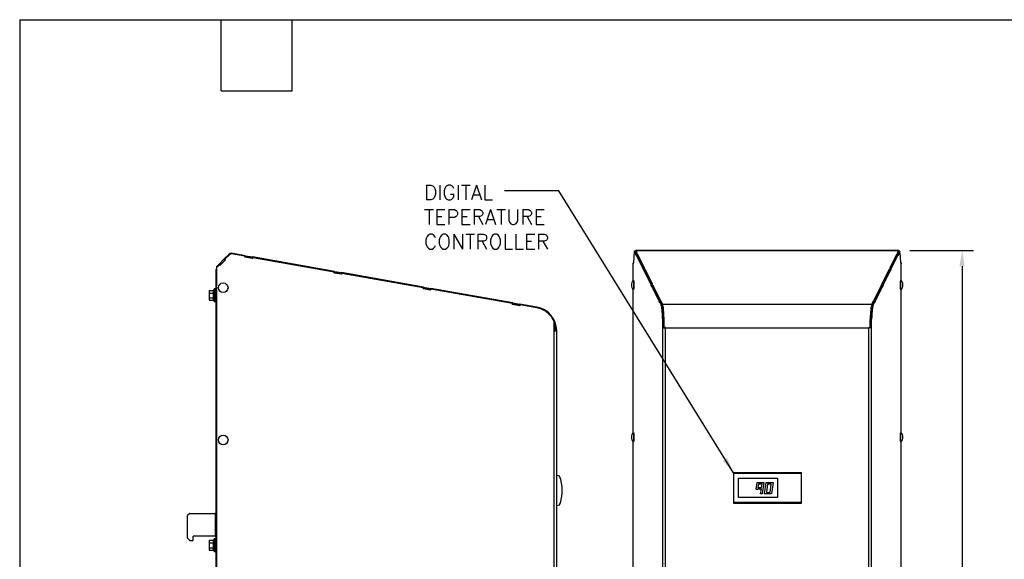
# Model space of a CAD drawing. Header units: inches. Extents: x -1 to 108, y 3 to 86.
# Tile 8 of 17: x -1 to 42, y 63 to 86. Entities that reach past the tile are written whole.
import ezdxf

# ---------------------------------------------------------------- set-up
doc = ezdxf.new("R2010")
doc.units = ezdxf.units.IN
doc.header["$LTSCALE"] = 12
doc.header["$MEASUREMENT"] = 0
doc.header["$PDSIZE"] = -1
doc.linetypes.add('SLD-Solid', pattern=[0])
for name, color, linetype, lineweight in [('DIMENSIONS', 140, 'SLD-Solid', 25), ('DIMENSIONS @ 1', 140, 'SLD-Solid', 25), ('TEXT', 140, 'SLD-Solid', 25), ('TEXT @ 1', 140, 'SLD-Solid', 25)]:
    doc.layers.add(name, color=color, linetype=linetype, lineweight=lineweight)
doc.styles.add('ROMANS', font='romans.shx')
doc.dimstyles.new('FSTD1', dxfattribs={"dimtxt": 0.65, "dimasz": 0.7, "dimexe": 0.5, "dimexo": 0.5, "dimgap": 0.25, "dimtad": 1, "dimzin": 9, "dimdsep": 46, "dimtxsty": 'ROMANS', "dimcen": 0, "dimadec": 0, "dimazin": 0, "dimtfac": 1, "dimtmove": 0, "dimatfit": 3, "dimfxl": 0, "dimtolj": 1, "dimarcsym": 0})

# ---------------------------------------------------------------- blocks, each defined once
blk = doc.blocks.new('*D92')
at = {"layer": 'Defpoints', "color": 0}
for p in [(37.449, 76.322), (37.566, 40.321), (40.25, 40.321)]:
    blk.add_point(p, dxfattribs=at)
at = {"layer": 'DIMENSIONS', "color": 0, "lineweight": -2}
for p, q in [((37.949, 76.322), (40.75, 76.322)), ((40.25, 75.622), (40.25, 41.021)), ((38.066, 40.321), (40.75, 40.321))]:
    blk.add_line(p, q, dxfattribs=at)
at = {"layer": 'DIMENSIONS', "color": 0}
for points in [[(40.133, 75.622), (40.366, 75.622), (40.25, 76.322)], [(40.133, 41.021), (40.366, 41.021), (40.25, 40.321)]]:
    blk.add_solid(points, dxfattribs=at)
at = {"layer": 'DIMENSIONS', "color": 0, "char_height": 0.65, "attachment_point": 5, "rotation": 90, "style": 'ROMANS'}
for s, insert in [('\\A1;36.00', (39.675, 58.321)), ('\\A1;[914.4]', (40.995, 58.321))]:
    blk.add_mtext(s, dxfattribs=dict(at, insert=insert))

msp = doc.modelspace()

# ---------------------------------------------------------------- linework, layer by layer
for p, q in [((25.88, 76.29), (25.823, 76.29)), ((25.882, 76.289), (25.824, 76.289)), ((25.875, 76.186), (25.824, 76.289)), ((37.449, 76.322), (25.881, 76.322)), ((25.919, 76.213), (25.882, 76.289)), ((25.883, 76.32), (37.447, 76.32)), ((25.936, 76.214), (25.883, 76.32)), ((37.447, 76.32), (37.395, 76.214)), ((37.448, 76.289), (37.411, 76.213)), ((37.448, 76.289), (37.506, 76.289)), ((37.508, 76.29), (37.45, 76.29)), ((37.506, 76.289), (37.455, 76.186)), ((7.525, 75.707), (7.751, 75.933)), ((7.567, 75.666), (7.792, 75.892)), ((7.813, 75.909), (7.568, 75.665)), ((7.818, 75.909), (7.571, 75.662)), ((7.982, 76.164), (7.751, 75.933)), ((7.792, 75.892), (7.751, 75.933)), ((8.004, 76.142), (7.792, 75.93)), ((7.792, 75.93), (7.797, 75.93)), ((7.792, 75.93), (7.813, 75.909)), ((7.792, 75.892), (7.811, 75.911)), ((8.009, 76.142), (7.797, 75.93)), ((7.797, 75.93), (7.818, 75.909)), ((7.813, 75.909), (7.818, 75.909)), ((8.004, 76.142), (8.009, 76.142)), ((8.075, 76.167), (8.07, 76.167)), ((8.689, 76.091), (8.088, 76.197)), ((8.675, 76.063), (8.091, 76.166)), ((8.67, 76.035), (8.675, 76.063)), ((8.67, 76.036), (8.679, 76.034)), ((9.013, 75.975), (8.67, 76.035)), ((8.679, 76.034), (8.689, 76.091)), ((8.679, 76.034), (8.682, 76.033)), ((8.682, 76.033), (8.692, 76.091)), ((8.682, 76.033), (8.996, 75.978)), ((8.689, 76.091), (8.692, 76.091)), ((8.692, 76.091), (9.006, 76.035)), ((8.996, 75.978), (9.006, 76.035)), ((8.996, 75.978), (9.008, 75.976)), ((12.614, 75.399), (9.006, 76.035)), ((9.013, 76.002), (9.008, 75.976)), ((9.013, 76.002), (9.018, 76.002)), ((9.018, 76.002), (9.013, 75.975)), ((12.599, 75.371), (9.018, 76.002)), ((25.8, 76.032), (25.779, 75.785)), ((25.817, 76.264), (25.798, 76.053)), ((25.798, 76.053), (25.8, 76.032)), ((25.911, 76.186), (25.875, 76.186)), ((25.875, 76.158), (25.875, 76.186)), ((25.911, 76.158), (25.875, 76.158)), ((25.905, 76.098), (25.875, 76.158)), ((25.963, 76.125), (25.905, 76.125)), ((25.905, 76.125), (25.905, 76.098)), ((26.219, 75.494), (25.905, 76.125)), ((25.936, 76.214), (25.911, 76.213)), ((25.911, 76.156), (25.911, 76.213)), ((25.911, 76.213), (25.938, 76.158)), ((25.911, 76.156), (25.926, 76.125)), ((25.938, 76.125), (25.938, 76.158)), ((25.938, 76.158), (25.963, 76.158)), ((25.963, 76.158), (25.963, 76.125)), ((26.279, 75.522), (25.963, 76.158)), ((26.263, 75.521), (25.963, 76.125)), ((37.367, 76.158), (37.051, 75.522)), ((37.367, 76.125), (37.068, 75.521)), ((37.425, 76.125), (37.112, 75.494)), ((37.368, 76.125), (37.367, 76.158)), ((37.367, 76.158), (37.392, 76.158)), ((37.367, 76.125), (37.425, 76.125)), ((37.392, 76.158), (37.419, 76.213)), ((37.392, 76.125), (37.392, 76.158)), ((37.419, 76.213), (37.395, 76.214)), ((37.404, 76.125), (37.419, 76.156)), ((37.419, 76.156), (37.419, 76.213)), ((37.419, 76.186), (37.455, 76.186)), ((37.419, 76.158), (37.456, 76.158)), ((37.456, 76.158), (37.425, 76.098)), ((37.425, 76.098), (37.425, 76.125)), ((37.455, 76.186), (37.456, 76.158)), ((37.532, 76.053), (37.513, 76.264)), ((37.53, 76.032), (37.532, 76.053)), ((37.552, 75.785), (37.53, 76.032)), ((7.4, 75.463), (7.4, 40.88)), ((7.4, 75.463), (7.426, 75.463)), ((7.435, 75.534), (7.426, 75.526)), ((7.426, 75.526), (7.435, 75.517)), ((7.435, 75.471), (7.426, 75.463)), ((7.426, 75.463), (7.426, 40.85)), ((7.435, 40.199), (7.435, 75.627)), ((7.435, 75.627), (7.44, 75.627)), ((7.44, 75.627), (7.445, 75.632)), ((7.44, 40.199), (7.44, 75.627)), ((7.44, 75.627), (7.445, 75.627)), ((7.445, 75.627), (7.45, 75.632)), ((7.445, 75.632), (7.45, 75.632)), ((7.524, 75.706), (7.45, 75.632)), ((7.475, 75.607), (7.45, 75.632)), ((7.545, 75.683), (7.472, 75.61)), ((7.55, 75.683), (7.475, 75.607)), ((7.524, 75.706), (7.525, 75.707)), ((7.524, 75.706), (7.547, 75.683)), ((7.549, 75.683), (7.525, 75.707)), ((7.545, 75.683), (7.55, 75.683)), ((7.571, 75.662), (7.55, 75.683)), ((25.767, 75.002), (25.767, 75.749)), ((25.767, 75.749), (25.768, 75.749)), ((25.768, 75.749), (25.768, 75.755)), ((25.772, 75.755), (25.768, 75.755)), ((25.77, 75.73), (25.768, 75.755)), ((25.777, 75.806), (25.77, 75.73)), ((25.78, 75.806), (25.777, 75.806)), ((25.779, 75.785), (25.777, 75.806)), ((26.218, 75.466), (26.219, 75.494)), ((26.254, 75.466), (26.218, 75.466)), ((26.248, 75.406), (26.218, 75.466)), ((26.254, 75.494), (26.219, 75.494)), ((26.249, 75.433), (26.248, 75.406)), ((26.306, 75.433), (26.249, 75.433)), ((26.562, 74.802), (26.249, 75.433)), ((26.279, 75.522), (26.254, 75.521)), ((26.254, 75.464), (26.254, 75.521)), ((26.254, 75.521), (26.282, 75.466)), ((26.254, 75.464), (26.27, 75.433)), ((26.282, 75.433), (26.282, 75.466)), ((26.282, 75.466), (26.307, 75.466)), ((26.307, 75.466), (26.306, 75.433)), ((26.606, 74.829), (26.306, 75.433)), ((26.622, 74.83), (26.307, 75.466)), ((37.024, 75.466), (36.708, 74.83)), ((37.024, 75.433), (36.724, 74.829)), ((37.082, 75.433), (36.768, 74.802)), ((37.024, 75.433), (37.024, 75.466)), ((37.024, 75.466), (37.049, 75.466)), ((37.024, 75.433), (37.082, 75.433)), ((37.049, 75.466), (37.076, 75.521)), ((37.049, 75.433), (37.049, 75.466)), ((37.076, 75.521), (37.051, 75.522)), ((37.061, 75.433), (37.076, 75.464)), ((37.076, 75.464), (37.076, 75.521)), ((37.076, 75.494), (37.112, 75.494)), ((37.076, 75.466), (37.112, 75.466)), ((37.112, 75.466), (37.082, 75.406)), ((37.082, 75.406), (37.082, 75.433)), ((37.112, 75.494), (37.112, 75.466)), ((37.55, 75.806), (37.553, 75.806)), ((37.553, 75.806), (37.552, 75.785)), ((37.56, 75.73), (37.553, 75.806)), ((37.558, 75.755), (37.562, 75.755)), ((37.562, 75.755), (37.56, 75.73)), ((37.563, 75.749), (37.562, 75.755)), ((37.563, 75.002), (37.563, 75.749)), ((37.563, 75.749), (37.563, 75.749)), ((7.435, 75.258), (7.43, 75.252)), ((7.43, 75.252), (7.43, 40.85)), ((7.435, 75.252), (7.43, 75.252)), ((12.594, 75.343), (12.599, 75.371)), ((12.594, 75.344), (12.604, 75.342)), ((12.938, 75.283), (12.594, 75.343)), ((12.604, 75.342), (12.614, 75.399)), ((12.604, 75.342), (12.606, 75.341)), ((12.606, 75.341), (12.616, 75.399)), ((12.606, 75.341), (12.92, 75.286)), ((12.614, 75.399), (12.616, 75.399)), ((12.616, 75.399), (12.93, 75.343)), ((12.92, 75.286), (12.93, 75.343)), ((12.92, 75.286), (12.933, 75.284)), ((16.539, 74.707), (12.93, 75.343)), ((12.938, 75.31), (12.933, 75.284)), ((12.938, 75.31), (12.943, 75.31)), ((12.943, 75.31), (12.938, 75.283)), ((16.524, 74.679), (12.943, 75.31)), ((7.095, 74.564), (7.095, 74.446)), ((7.095, 74.564), (7.272, 74.564)), ((7.272, 74.564), (7.272, 74.446)), ((7.321, 74.067), (7.321, 74.631)), ((7.359, 74.631), (7.321, 74.631)), ((7.359, 74.067), (7.359, 74.631)), ((16.519, 74.651), (16.524, 74.679)), ((16.863, 74.591), (16.519, 74.651)), ((16.519, 74.651), (16.529, 74.65)), ((16.529, 74.65), (16.539, 74.707)), ((16.529, 74.65), (16.531, 74.649)), ((16.531, 74.649), (16.541, 74.707)), ((16.531, 74.649), (16.845, 74.594)), ((16.539, 74.707), (16.541, 74.707)), ((16.541, 74.707), (16.855, 74.651)), ((16.845, 74.594), (16.855, 74.651)), ((16.845, 74.594), (16.858, 74.592)), ((20.464, 74.015), (16.855, 74.651)), ((16.862, 74.618), (16.858, 74.592)), ((16.862, 74.618), (16.867, 74.618)), ((16.867, 74.618), (16.863, 74.591)), ((20.449, 73.987), (16.867, 74.618)), ((25.767, 68.302), (25.767, 74.599)), ((26.561, 74.774), (26.562, 74.802)), ((26.597, 74.774), (26.561, 74.774)), ((26.591, 74.713), (26.561, 74.774)), ((26.597, 74.802), (26.562, 74.802)), ((26.592, 74.741), (26.591, 74.713)), ((26.65, 74.741), (26.592, 74.741)), ((26.905, 74.11), (26.592, 74.741)), ((26.622, 74.83), (26.597, 74.829)), ((26.597, 74.772), (26.597, 74.829)), ((26.597, 74.829), (26.625, 74.774)), ((26.597, 74.772), (26.613, 74.741)), ((26.625, 74.741), (26.625, 74.774)), ((26.625, 74.774), (26.65, 74.774)), ((26.65, 74.774), (26.649, 74.741)), ((26.966, 74.138), (26.65, 74.774)), ((26.949, 74.137), (26.65, 74.741)), ((36.68, 74.774), (36.364, 74.138)), ((36.681, 74.741), (36.381, 74.137)), ((36.738, 74.741), (36.425, 74.11)), ((36.681, 74.741), (36.68, 74.774)), ((36.68, 74.774), (36.705, 74.774)), ((36.681, 74.741), (36.738, 74.741)), ((36.705, 74.774), (36.733, 74.829)), ((36.705, 74.741), (36.705, 74.774)), ((36.733, 74.829), (36.708, 74.83)), ((36.717, 74.741), (36.733, 74.772)), ((36.733, 74.772), (36.733, 74.829)), ((36.733, 74.802), (36.768, 74.802)), ((36.733, 74.774), (36.769, 74.774)), ((36.739, 74.713), (36.738, 74.741)), ((36.769, 74.774), (36.739, 74.713)), ((36.768, 74.802), (36.769, 74.774)), ((37.563, 68.302), (37.563, 74.599)), ((7.095, 74.446), (7.095, 74.231)), ((7.095, 74.446), (7.272, 74.446)), ((7.095, 74.231), (7.095, 74.134)), ((7.095, 74.231), (7.272, 74.231)), ((7.095, 74.134), (7.272, 74.134)), ((7.321, 74.512), (7.272, 74.512)), ((7.272, 74.446), (7.272, 74.231)), ((7.272, 74.231), (7.272, 74.134)), ((7.272, 74.186), (7.321, 74.186)), ((7.4, 74.473), (7.359, 74.473)), ((7.359, 74.225), (7.4, 74.225)), ((26.966, 74.138), (26.941, 74.137)), ((26.941, 74.08), (26.941, 74.137)), ((26.941, 74.137), (26.968, 74.082)), ((36.362, 74.082), (36.389, 74.137)), ((36.389, 74.137), (36.364, 74.138)), ((36.389, 74.08), (36.389, 74.137)), ((7.321, 74.067), (7.359, 74.067)), ((20.444, 73.959), (20.449, 73.987)), ((20.787, 73.899), (20.444, 73.959)), ((20.444, 73.959), (20.454, 73.958)), ((20.454, 73.958), (20.464, 74.015)), ((20.454, 73.958), (20.456, 73.957)), ((20.456, 73.957), (20.466, 74.014)), ((20.456, 73.957), (20.77, 73.902)), ((20.464, 74.015), (20.466, 74.014)), ((20.466, 74.014), (20.78, 73.959)), ((20.77, 73.902), (20.78, 73.959)), ((20.77, 73.902), (20.782, 73.9)), ((21.526, 73.828), (20.78, 73.959)), ((20.787, 73.926), (20.782, 73.9)), ((20.787, 73.926), (20.792, 73.926)), ((20.792, 73.926), (20.787, 73.899)), ((21.519, 73.798), (20.792, 73.926)), ((26.941, 74.11), (26.905, 74.11)), ((26.905, 74.082), (26.905, 74.11)), ((26.941, 74.082), (26.905, 74.082)), ((26.935, 74.021), (26.905, 74.082)), ((26.999, 73.921), (26.935, 74.049)), ((26.993, 74.049), (26.935, 74.049)), ((26.935, 74.049), (26.935, 74.021)), ((26.941, 74.08), (26.956, 74.049)), ((26.968, 74.049), (26.968, 74.082)), ((26.968, 74.082), (26.993, 74.082)), ((27.059, 73.95), (26.993, 74.082)), ((26.993, 74.082), (26.993, 74.049)), ((27.057, 73.921), (26.993, 74.049)), ((27.057, 73.921), (26.999, 73.921)), ((27.059, 73.95), (36.272, 73.95)), ((36.337, 74.082), (36.272, 73.95)), ((36.337, 74.049), (36.274, 73.921)), ((36.274, 73.921), (36.331, 73.921)), ((36.395, 74.049), (36.331, 73.921)), ((36.337, 74.049), (36.337, 74.082)), ((36.337, 74.082), (36.362, 74.082)), ((36.337, 74.049), (36.395, 74.049)), ((36.362, 74.049), (36.362, 74.082)), ((36.374, 74.049), (36.389, 74.08)), ((36.389, 74.11), (36.425, 74.11)), ((36.389, 74.082), (36.425, 74.082)), ((36.425, 74.082), (36.395, 74.021)), ((36.395, 74.021), (36.395, 74.049)), ((36.425, 74.11), (36.425, 74.082)), ((27.066, 72.908), (27.066, 73.296)), ((27.124, 73.296), (27.066, 73.296)), ((27.124, 72.908), (27.124, 73.296)), ((36.206, 72.908), (36.206, 73.296)), ((36.206, 73.296), (36.264, 73.296)), ((36.264, 72.908), (36.264, 73.296)), ((22.29, 72.786), (22.29, 73.173)), ((27.066, 40.321), (27.066, 72.908)), ((27.066, 72.908), (27.186, 72.908)), ((27.131, 72.923), (27.186, 72.923)), ((27.131, 72.923), (27.131, 72.908)), ((27.186, 72.929), (27.135, 72.929)), ((27.186, 72.908), (27.186, 72.929)), ((27.186, 40.321), (27.186, 72.908)), ((27.186, 72.908), (36.144, 72.908)), ((36.144, 72.929), (36.195, 72.929)), ((36.144, 72.908), (36.144, 72.929)), ((36.144, 72.923), (36.199, 72.923)), ((36.144, 40.321), (36.144, 72.908)), ((36.264, 72.908), (36.144, 72.908)), ((36.195, 72.929), (36.2, 72.928)), ((36.206, 72.924), (36.199, 72.924)), ((36.199, 72.908), (36.199, 72.923)), ((36.264, 40.321), (36.264, 72.908)), ((22.29, 72.801), (22.343, 72.801)), ((22.29, 40.199), (22.29, 72.786)), ((22.29, 72.786), (22.4, 72.786)), ((22.342, 72.806), (22.4, 72.807)), ((22.343, 72.801), (22.343, 72.786)), ((22.4, 40.199), (22.4, 72.786)), ((25.767, 61.602), (25.767, 67.899)), ((37.563, 61.705), (37.563, 67.899)), ((22.404, 66.425), (22.524, 66.393)), ((30.18, 66.548), (33.18, 66.548)), ((30.18, 66.548), (30.18, 66.516)), ((30.18, 66.516), (33.18, 66.516)), ((30.18, 66.516), (30.18, 65.236)), ((33.18, 66.516), (33.18, 66.548)), ((33.18, 65.236), (33.18, 66.516)), ((30.405, 65.451), (30.405, 66.301)), ((30.405, 66.301), (32.125, 66.301)), ((31.178, 65.816), (31.222, 66.101)), ((31.222, 66.101), (31.525, 66.101)), ((31.282, 66.031), (31.26, 65.886)), ((31.26, 65.886), (31.422, 65.886)), ((31.444, 66.031), (31.282, 66.031)), ((31.422, 65.886), (31.444, 66.031)), ((31.525, 66.101), (31.449, 65.601)), ((31.552, 65.601), (31.622, 66.101)), ((31.622, 66.101), (31.925, 66.101)), ((31.683, 66.031), (31.633, 65.671)), ((31.845, 66.031), (31.683, 66.031)), ((31.794, 65.671), (31.845, 66.031)), ((31.925, 66.101), (31.855, 65.601)), ((32.125, 66.301), (32.125, 65.451)), ((32.125, 65.451), (30.405, 65.451)), ((31.178, 65.816), (31.249, 65.816)), ((31.249, 65.816), (31.249, 65.816)), ((31.411, 65.816), (31.249, 65.816)), ((31.378, 65.601), (31.411, 65.816)), ((31.449, 65.601), (31.378, 65.601)), ((31.855, 65.601), (31.552, 65.601)), ((31.633, 65.671), (31.794, 65.671)), ((22.524, 65.114), (22.404, 65.081)), ((30.18, 65.236), (33.18, 65.236)), ((30.18, 65.236), (30.18, 65.204)), ((30.18, 65.204), (33.18, 65.204)), ((33.18, 65.204), (33.18, 65.236)), ((6.25, 64.749), (6.15, 64.649)), ((6.15, 63.661), (6.15, 64.649)), ((6.25, 64.749), (7.369, 64.749)), ((7.4, 64.749), (7.369, 64.749)), ((7.369, 64.749), (7.369, 63.749)), ((7.369, 63.749), (6.4, 63.749)), ((6.4, 63.561), (6.4, 63.749)), ((7.369, 63.749), (7.4, 63.749)), ((6.15, 63.661), (6.25, 63.561)), ((6.25, 63.561), (6.4, 63.561)), ((7.095, 63.564), (7.095, 63.446)), ((7.095, 63.564), (7.272, 63.564)), ((7.095, 63.446), (7.095, 63.231)), ((7.095, 63.446), (7.272, 63.446)), ((7.272, 63.564), (7.272, 63.446)), ((7.321, 63.512), (7.272, 63.512)), ((7.272, 63.446), (7.272, 63.231)), ((7.321, 63.067), (7.321, 63.631)), ((7.359, 63.631), (7.321, 63.631)), ((7.359, 63.067), (7.359, 63.631)), ((7.4, 63.473), (7.359, 63.473)), ((7.095, 63.231), (7.095, 63.134)), ((7.095, 63.231), (7.272, 63.231)), ((7.095, 63.134), (7.272, 63.134)), ((7.272, 63.231), (7.272, 63.134)), ((7.272, 63.186), (7.321, 63.186)), ((7.321, 63.067), (7.359, 63.067)), ((7.359, 63.225), (7.4, 63.225))]:
    msp.add_line(p, q)
for centre, radius, start, end in [((8.067, 76.079), 0.12, 80, 135), ((8.07, 76.07), 0.0975, 90.2503, 132.5169), ((8.075, 76.07), 0.0975, 80.5537, 132.5169), ((7.489, 75.463), 0.089, 135, 180), ((25.994, 74.801), 0.303, 135.2645, 224.7355), ((37.336, 74.801), 0.303, 0, 44.7355), ((37.336, 74.801), 0.303, 315.2645, 0), ((21.342, 72.786), 1.058, 1.146, 80), ((21.343, 72.801), 1, 0, 18.6721), ((21.342, 72.786), 1, 1.146, 18.4769), ((21.342, 72.786), 1.058, 0, 1.146), ((25.994, 68.101), 0.303, 135.2645, 224.7355), ((37.336, 68.101), 0.303, 0, 44.7355), ((37.336, 68.101), 0.303, 315.2645, 0), ((20.895, 65.753), 1.75, 338.5583, 21.4417)]:
    msp.add_arc(centre, radius, start, end)
for centre in [(7.719, 74.678), (7.719, 67.978)]:
    msp.add_ellipse(centre, major_axis=(0, 0.214), ratio=0.996195)
for points in [[(25.824, 76.289), (25.823, 76.291), (25.822, 76.29), (25.819, 76.281), (25.818, 76.274), (25.817, 76.264)], [(37.513, 76.264), (37.512, 76.274), (37.511, 76.281), (37.509, 76.29), (37.507, 76.291), (37.506, 76.289)]]:
    msp.add_open_spline(points, degree=3, knots=[0, 0, 0, 0, 0.5, 0.5, 1, 1, 1, 1])
for points, weights in [([(25.883, 76.32), (25.878, 76.331), (25.874, 76.286)], [1, 0.887010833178, 1]), ([(37.456, 76.286), (37.453, 76.331), (37.447, 76.32)], [1, 0.887010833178, 1]), ([(25.782, 75.013), (25.78, 75.016), (25.778, 75.014)], [1, 0.994854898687, 1]), ([(37.552, 75.014), (37.55, 75.016), (37.548, 75.013)], [1, 0.994303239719, 1]), ([(25.778, 74.587), (25.779, 74.586), (25.78, 74.586)], [1, 0.999037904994, 1]), ([(25.78, 74.586), (25.781, 74.586), (25.782, 74.588)], [1, 0.998380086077, 1]), ([(37.548, 74.587), (37.549, 74.586), (37.55, 74.586)], [1, 0.998720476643, 1]), ([(37.55, 74.586), (37.551, 74.586), (37.552, 74.587)], [1, 0.999037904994, 1]), ([(22.29, 73.173), (22.077, 73.7), (21.519, 73.798)], [1, 0.875137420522, 1]), ([(27.066, 73.296), (27.048, 73.822), (26.999, 73.921)], [1, 0.875137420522, 1]), ([(27.124, 73.296), (27.105, 73.822), (27.057, 73.921)], [1, 0.875137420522, 1]), ([(27.135, 72.929), (27.134, 73.799), (27.059, 73.95)], [1, 0.772434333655, 1]), ([(36.272, 73.95), (36.197, 73.799), (36.195, 72.929)], [1, 0.772434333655, 1]), ([(36.274, 73.921), (36.225, 73.822), (36.206, 73.296)], [1, 0.875137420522, 1]), ([(36.331, 73.921), (36.283, 73.822), (36.264, 73.296)], [1, 0.875137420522, 1]), ([(27.131, 72.923), (27.131, 73.38), (27.1, 73.679)], [1, 0.909709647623, 1]), ([(36.206, 73.271), (36.2, 73.106), (36.2, 72.928)], [1, 0.984629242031, 1]), ([(27.129, 73.071), (27.127, 73.141), (27.124, 73.207)], [1, 0.995498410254, 1]), ([(36.206, 73.226), (36.204, 73.188), (36.203, 73.148)], [1, 0.998473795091, 1]), ([(25.782, 68.313), (25.78, 68.316), (25.778, 68.314)], [1, 0.994854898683, 1]), ([(37.552, 68.314), (37.55, 68.316), (37.548, 68.313)], [1, 0.99430323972, 1]), ([(25.778, 67.887), (25.779, 67.886), (25.78, 67.886)], [1, 0.999037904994, 1]), ([(25.78, 67.886), (25.781, 67.886), (25.782, 67.888)], [1, 0.998380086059, 1]), ([(37.548, 67.887), (37.549, 67.886), (37.55, 67.886)], [1, 0.998720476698, 1]), ([(37.55, 67.886), (37.551, 67.886), (37.552, 67.887)], [1, 0.999037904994, 1])]:
    msp.add_rational_spline(points, weights, degree=2)
for points in [[(25.882, 76.289), (25.881, 76.29), (25.881, 76.29), (25.88, 76.29)], [(37.45, 76.29), (37.449, 76.29), (37.449, 76.29), (37.448, 76.289)]]:
    msp.add_open_spline(points, degree=3)
for points, weights in [([(25.782, 74.588), (25.799, 74.609), (25.799, 74.8), (25.799, 74.991), (25.782, 75.013)], [1, 0.746422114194, 1, 0.746422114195, 1]), ([(25.792, 74.591), (25.81, 74.601), (25.81, 74.799), (25.81, 74.996), (25.793, 75.01)], [1, 0.727860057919, 1, 0.72786005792, 1]), ([(37.538, 75.01), (37.521, 75.002), (37.521, 74.802), (37.52, 74.602), (37.538, 74.591)], [1, 0.723454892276, 1, 0.723454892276, 1]), ([(37.548, 75.013), (37.531, 74.989), (37.531, 74.798), (37.532, 74.607), (37.548, 74.587)], [1, 0.746080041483, 1, 0.746080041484, 1]), ([(25.782, 67.888), (25.799, 67.909), (25.799, 68.1), (25.799, 68.291), (25.782, 68.313)], [1, 0.746422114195, 1, 0.746422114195, 1]), ([(25.792, 67.891), (25.81, 67.901), (25.81, 68.099), (25.81, 68.296), (25.793, 68.31)], [1, 0.727860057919, 1, 0.72786005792, 1]), ([(37.538, 68.31), (37.521, 68.302), (37.521, 68.102), (37.52, 67.902), (37.538, 67.891)], [1, 0.723454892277, 1, 0.723454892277, 1]), ([(37.548, 68.313), (37.531, 68.289), (37.531, 68.098), (37.532, 67.907), (37.548, 67.887)], [1, 0.746080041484, 1, 0.746080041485, 1])]:
    msp.add_rational_spline(points, weights, degree=2, knots=[0, 0, 0, 0.5, 0.5, 1, 1, 1])
at = {"layer": 'TEXT'}
for p, q in [((-1.239, 86.478), (108.231, 86.478)), ((-1.239, 86.478), (-1.239, 3.072)), ((7.623, 83.35), (7.623, 86.478)), ((10.751, 83.35), (10.751, 86.478)), ((7.623, 83.35), (10.751, 83.35))]:
    msp.add_line(p, q, dxfattribs=at)

# ---------------------------------------------------------------- texts
at = {"layer": 'TEXT', "insert": (16.56, 79.201), "char_height": 0.65, "attachment_point": 1, "style": 'ROMANS'}
msp.add_mtext_dynamic_manual_height_columns('DIGITAL TEPERATURE\\PCONTROLLER', width=8.10526, gutter_width=2.5, heights=[0], dxfattribs=at)

# ---------------------------------------------------------------- dimensions: what is measured, and where the dimension line sits
at = {"layer": 'DIMENSIONS @ 1'}
dim = msp.add_linear_dim(base=(40.25, 40.321), p1=(37.449, 76.322), p2=(37.566, 40.321), angle=90, dimstyle='FSTD1', override={"dimscale": 1, "dimzin": 1, "dimpost": '\\X', "dimtix": 0, "dimtofl": 1, "dimtmove": 0, "dimatfit": 3}, dxfattribs=at)
dim.commit()
dim.dimension.update_dxf_attribs({"geometry": '*D92', "text_midpoint": (40.25, 58.321)})

# ---------------------------------------------------------------- leaders
at = {"layer": 'TEXT @ 1'}
msp.add_leader([(30.18, 66.532), (22.49, 78.947), (20.109, 78.947)], dimstyle='FSTD1', override={"dimscale": 1}, dxfattribs=at)

doc.saveas('drawing.dxf')
